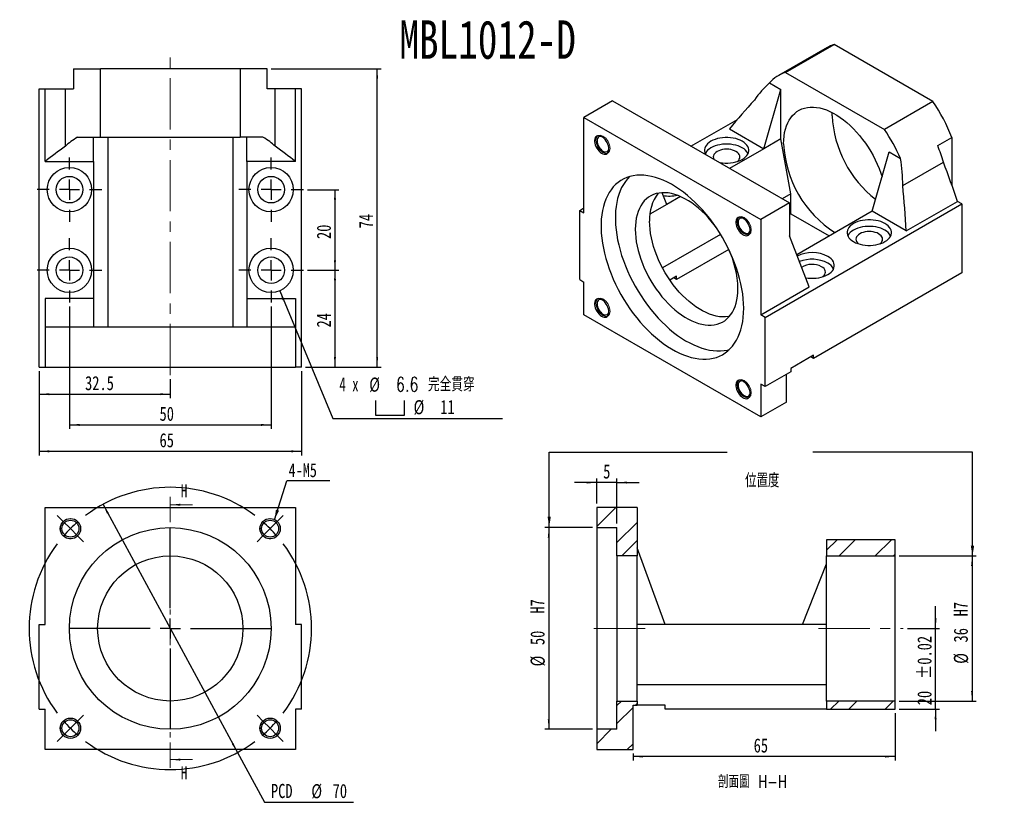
# Model space of a CAD drawing. Header units: millimetres. Extents: x 30 to 274, y 4 to 200.
import ezdxf

# ---------------------------------------------------------------- set-up
doc = ezdxf.new("R2010")
doc.units = ezdxf.units.MM
doc.linetypes.add('CENTER', pattern=[10.16, 6.35, -1.27, 1.27, -1.27])
doc.linetypes.add('CENTERX2', pattern=[20.32, 12.7, -2.54, 2.54, -2.54])
doc.layers.add('FORMAT', color=7, linetype='Continuous')
doc.styles.add('SLDTEXTSTYLE0', font='TXT', dxfattribs={"width": 0.75})
doc.styles.add('SLDTEXTSTYLE1', font='TXT', dxfattribs={"width": 0.75, "bigfont": 'bigfont'})
doc.styles.add('SLDTEXTSTYLE3', font='TXT', dxfattribs={"width": 0.666667})
doc.dimstyles.new('SLDDIMSTYLE0', dxfattribs={"dimtxt": 3.5, "dimasz": 2.5, "dimexe": 0, "dimexo": 0.0625, "dimgap": 0.875, "dimtad": 0, "dimtih": 1, "dimtoh": 1, "dimrnd": 1e-09, "dimzin": 12, "dimdsep": 46, "dimtxsty": 'SLDTEXTSTYLE0', "dimsah": 1, "dimcen": 0, "dimadec": 0, "dimazin": 3, "dimtfac": 1, "dimtmove": 0, "dimatfit": 3, "dimfxl": 0, "dimfrac": 2, "dimtolj": 1, "dimtzin": 12, "dimarcsym": 0})
doc.dimstyles.new('SLDDIMSTYLE1', dxfattribs={"dimtxt": 0.18, "dimasz": 2.5, "dimexe": 0, "dimexo": 0.0625, "dimgap": 0, "dimtad": 0, "dimtih": 1, "dimtoh": 1, "dimdec": 0, "dimrnd": 1e-09, "dimzin": 0, "dimdsep": 46, "dimtxsty": 'Standard', "dimsah": 1, "dimcen": 0.09, "dimadec": 0, "dimazin": 0, "dimtfac": 2.5, "dimtdec": 0, "dimtofl": 0, "dimtmove": 0, "dimatfit": 3, "dimfxl": 0, "dimfrac": 2, "dimtolj": 1, "dimtzin": 0, "dimarcsym": 0})
doc.dimstyles.new('SLDDIMSTYLE2', dxfattribs={"dimtxt": 3.5, "dimasz": 2.5, "dimexe": 0, "dimexo": 0.0625, "dimgap": 0.875, "dimtad": 1, "dimrnd": 1e-09, "dimzin": 12, "dimdsep": 46, "dimtxsty": 'SLDTEXTSTYLE0', "dimsah": 1, "dimcen": 0.09, "dimadec": 0, "dimazin": 3, "dimtol": 1, "dimtp": 0.02, "dimtm": 0.02, "dimtfac": 1, "dimtmove": 0, "dimatfit": 0, "dimfxl": 0, "dimfrac": 2, "dimtolj": 1, "dimarcsym": 0})
doc.dimstyles.new('SLDDIMSTYLE3', dxfattribs={"dimtxt": 3.5, "dimasz": 2.5, "dimexe": 0, "dimexo": 0.0625, "dimgap": 0.875, "dimtad": 1, "dimrnd": 1e-09, "dimzin": 12, "dimdsep": 46, "dimtxsty": 'SLDTEXTSTYLE0', "dimsah": 1, "dimcen": 0.09, "dimadec": 0, "dimazin": 3, "dimtfac": 1, "dimtofl": 0, "dimtmove": 0, "dimatfit": 3, "dimfxl": 0, "dimfrac": 2, "dimtolj": 1, "dimtzin": 12, "dimarcsym": 0})
doc.dimstyles.new('SLDDIMSTYLE4', dxfattribs={"dimtxt": 3.5, "dimasz": 2.5, "dimexe": 0, "dimexo": 0.0625, "dimgap": 0.875, "dimtad": 1, "dimrnd": 1e-09, "dimzin": 12, "dimdsep": 46, "dimtxsty": 'SLDTEXTSTYLE0', "dimsah": 1, "dimcen": 0.09, "dimadec": 0, "dimazin": 3, "dimtfac": 1, "dimtmove": 0, "dimatfit": 0, "dimfxl": 0, "dimfrac": 2, "dimtolj": 1, "dimtzin": 12, "dimarcsym": 0})
doc.dimstyles.new('SLDDIMSTYLE6', dxfattribs={"dimtxt": 3.5, "dimasz": 2.5, "dimexe": 0, "dimexo": 0.0625, "dimgap": 0.875, "dimtad": 1, "dimdec": 1, "dimrnd": 1e-09, "dimzin": 12, "dimdsep": 46, "dimtxsty": 'SLDTEXTSTYLE0', "dimsah": 1, "dimcen": 0.09, "dimadec": 0, "dimazin": 3, "dimtfac": 1, "dimtdec": 1, "dimtofl": 0, "dimtmove": 0, "dimatfit": 3, "dimfxl": 0, "dimfrac": 2, "dimtolj": 1, "dimtzin": 12, "dimarcsym": 0})
doc.dimstyles.new('SLDDIMSTYLE7', dxfattribs={"dimtxt": 3.5, "dimasz": 2.5, "dimexe": 0, "dimexo": 0.0625, "dimgap": 0.875, "dimtad": 0, "dimtih": 1, "dimtoh": 1, "dimdec": 1, "dimrnd": 1e-09, "dimzin": 12, "dimdsep": 46, "dimtxsty": 'SLDTEXTSTYLE0', "dimsah": 1, "dimcen": 0, "dimadec": 0, "dimazin": 3, "dimtfac": 1, "dimtofl": 0, "dimtmove": 0, "dimatfit": 3, "dimfxl": 0, "dimfrac": 2, "dimtolj": 1, "dimtzin": 12, "dimarcsym": 0})

# ---------------------------------------------------------------- blocks, each defined once
blk = doc.blocks.new('_D')
at = {"layer": 'FORMAT', "color": 7}
for p, q in [((51.02, 80.1), (84.36, 18.55)), ((84.36, 18.55), (91.05, 6.21)), ((91.05, 6.21), (113.11, 6.21))]:
    blk.add_line(p, q, dxfattribs=at)
for points in [[(51.02, 80.1), (51.99, 77.79), (52.43, 78.02)], [(84.36, 18.55), (83.39, 20.87), (82.95, 20.63)]]:
    blk.add_solid(points, dxfattribs=at)
at = {"layer": 'FORMAT', "color": 7, "char_height": 3.5, "attachment_point": 1, "style": 'SLDTEXTSTYLE0'}
for s, insert in [('PCD', (92.64, 10.77)), ('%%c', (102.66, 10.72)), ('70', (107.94, 10.77))]:
    blk.add_mtext(s, dxfattribs=dict(at, insert=insert))
blk = doc.blocks.new('SW_NOTE_0')
at = {"layer": 'FORMAT', "color": 0}
blk.add_line((10.7, 0), (0, 0), dxfattribs=at)
at = {"layer": 'FORMAT', "color": 0, "insert": (0.46, 4.33), "char_height": 3.44, "attachment_point": 1, "style": 'SLDTEXTSTYLE0'}
blk.add_mtext('4-M5', dxfattribs=at)
blk = doc.blocks.new('SW_CENTERMARKSYMBOL_0')
at = {"layer": 'FORMAT', "color": 0}
for p, q in [((-51.27, 51.27), (-52.75, 52.75)), ((-49.5, 49.5), (-51.27, 51.27)), ((0, 49.5), (1.77, 51.27)), ((1.77, 51.27), (3.25, 52.75)), ((-49.5, 49.5), (-47.73, 47.73)), ((-24.75, 29.75), (-24.75, 49.75)), ((0, 49.5), (-1.77, 47.73)), ((-47.73, 47.73), (-46.24, 46.24)), ((-1.77, 47.73), (-3.25, 46.24)), ((-24.75, 24.75), (-24.75, 27.25)), ((-29.75, 24.75), (-49.75, 24.75)), ((-24.75, 24.75), (-27.25, 24.75)), ((-24.75, 24.75), (-24.75, 22.25)), ((-24.75, 24.75), (-22.25, 24.75)), ((-19.75, 24.75), (0.25, 24.75)), ((-24.75, 19.75), (-24.75, -0.25)), ((-47.73, 1.77), (-46.24, 3.25)), ((-1.77, 1.77), (-3.25, 3.25)), ((-49.5, 0), (-51.27, -1.77)), ((-49.5, 0), (-47.73, 1.77)), ((0, 0), (-1.77, 1.77)), ((0, 0), (1.77, -1.77)), ((-51.27, -1.77), (-52.75, -3.25)), ((1.77, -1.77), (3.25, -3.25))]:
    blk.add_line(p, q, dxfattribs=at)
for start, end in [(53.1851, 126.8149), (135, 139.0926), (130.9074, 135), (45, 49.0926), (40.9074, 45), (143.1851, 216.8149), (323.1851, 36.8149), (220.9074, 225), (225, 229.0926), (310.9074, 315), (315, 319.0926), (233.1851, 306.8149)]:
    blk.add_arc((-24.75, 24.75), 35, start, end, dxfattribs=at)
blk = doc.blocks.new('_D_1')
at = {"layer": 'FORMAT', "color": 7}
for p, q in [((257.39, 49.33), (257.39, 54.83)), ((250.39, 49.33), (258.39, 49.33)), ((257.39, 29.33), (257.39, 49.33)), ((248.39, 29.33), (258.39, 29.33)), ((257.39, 29.33), (257.39, 23.83))]:
    blk.add_line(p, q, dxfattribs=at)
for points in [[(257.39, 49.33), (257.64, 51.83), (257.14, 51.83)], [(257.39, 29.33), (257.14, 26.83), (257.64, 26.83)]]:
    blk.add_solid(points, dxfattribs=at)
at = {"layer": 'FORMAT', "color": 7, "char_height": 3.5, "attachment_point": 1, "rotation": 90, "style": 'SLDTEXTSTYLE0'}
for s, insert in [('±0.02', (252.88, 36.77)), ('20', (252.88, 30.29))]:
    blk.add_mtext(s, dxfattribs=dict(at, insert=insert))
blk = doc.blocks.new('_D_2')
at = {"layer": 'FORMAT', "color": 7}
for p, q in [((248.39, 67.33), (267.44, 67.33)), ((266.44, 67.33), (266.44, 31.33)), ((248.39, 31.33), (267.44, 31.33))]:
    blk.add_line(p, q, dxfattribs=at)
for points in [[(266.44, 67.33), (266.19, 64.83), (266.69, 64.83)], [(266.44, 31.33), (266.69, 33.83), (266.19, 33.83)]]:
    blk.add_solid(points, dxfattribs=at)
at = {"layer": 'FORMAT', "color": 7, "char_height": 3.5, "attachment_point": 1, "rotation": 90, "style": 'SLDTEXTSTYLE0'}
for s, insert in [('H7', (261.88, 52.33)), ('36', (261.88, 45.85)), ('%%c', (261.93, 40.57))]:
    blk.add_mtext(s, dxfattribs=dict(at, insert=insert))
blk = doc.blocks.new('_D_3')
at = {"layer": 'FORMAT', "color": 7}
for p, q in [((172.39, 74.33), (160.51, 74.33)), ((161.51, 74.33), (161.51, 24.33)), ((172.39, 24.33), (160.51, 24.33))]:
    blk.add_line(p, q, dxfattribs=at)
for points in [[(161.51, 74.33), (161.26, 71.83), (161.76, 71.83)], [(161.51, 24.33), (161.76, 26.83), (161.26, 26.83)]]:
    blk.add_solid(points, dxfattribs=at)
at = {"layer": 'FORMAT', "color": 7, "char_height": 3.5, "attachment_point": 1, "rotation": 90, "style": 'SLDTEXTSTYLE0'}
for s, insert in [('H7', (156.95, 53)), ('50', (156.95, 45.2)), ('%%c', (157, 39.92))]:
    blk.add_mtext(s, dxfattribs=dict(at, insert=insert))
blk = doc.blocks.new('_D_4')
at = {"layer": 'FORMAT', "color": 7}
for p, q in [((173.39, 85.51), (167.89, 85.51)), ((173.39, 80.33), (173.39, 86.51)), ((178.39, 85.51), (173.39, 85.51)), ((178.39, 75.33), (178.39, 86.51)), ((178.39, 85.51), (183.89, 85.51))]:
    blk.add_line(p, q, dxfattribs=at)
for points in [[(173.39, 85.51), (170.89, 85.76), (170.89, 85.26)], [(178.39, 85.51), (180.89, 85.26), (180.89, 85.76)]]:
    blk.add_solid(points, dxfattribs=at)
at = {"layer": 'FORMAT', "color": 7, "insert": (175, 90.02), "char_height": 3.5, "attachment_point": 1, "style": 'SLDTEXTSTYLE0'}
blk.add_mtext('5', dxfattribs=at)
blk = doc.blocks.new('_D_5')
at = {"layer": 'FORMAT', "color": 7}
for p, q in [((247.39, 28.33), (247.39, 16.56)), ((182.39, 18.33), (182.39, 16.56)), ((247.39, 17.56), (182.39, 17.56))]:
    blk.add_line(p, q, dxfattribs=at)
for points in [[(182.39, 17.56), (184.89, 17.31), (184.89, 17.81)], [(247.39, 17.56), (244.89, 17.81), (244.89, 17.31)]]:
    blk.add_solid(points, dxfattribs=at)
at = {"layer": 'FORMAT', "color": 7, "insert": (212.3, 22.07), "char_height": 3.5, "attachment_point": 1, "style": 'SLDTEXTSTYLE0'}
blk.add_mtext('65', dxfattribs=at)
blk = doc.blocks.new('_D_6')
at = {"layer": 'FORMAT', "color": 7}
for p, q in [((101.69, 158.15), (109.51, 158.15)), ((108.51, 158.15), (108.51, 138.15)), ((101.69, 138.15), (109.51, 138.15))]:
    blk.add_line(p, q, dxfattribs=at)
for points in [[(108.51, 158.15), (108.26, 155.65), (108.76, 155.65)], [(108.51, 138.15), (108.76, 140.65), (108.26, 140.65)]]:
    blk.add_solid(points, dxfattribs=at)
at = {"layer": 'FORMAT', "color": 7, "insert": (104, 145.91), "char_height": 3.5, "attachment_point": 1, "rotation": 90, "style": 'SLDTEXTSTYLE0'}
blk.add_mtext('20', dxfattribs=at)
blk = doc.blocks.new('_D_7')
at = {"layer": 'FORMAT', "color": 7}
for p, q in [((35.19, 113.15), (35.19, 106.42)), ((67.69, 111.15), (67.69, 106.42)), ((35.19, 107.42), (67.69, 107.42))]:
    blk.add_line(p, q, dxfattribs=at)
for points in [[(35.19, 107.42), (37.69, 107.17), (37.69, 107.67)], [(67.69, 107.42), (65.19, 107.67), (65.19, 107.17)]]:
    blk.add_solid(points, dxfattribs=at)
at = {"layer": 'FORMAT', "color": 7, "insert": (46.57, 111.93), "char_height": 3.5, "attachment_point": 1, "style": 'SLDTEXTSTYLE0'}
blk.add_mtext('32.5', dxfattribs=at)
blk = doc.blocks.new('_D_8')
at = {"layer": 'FORMAT', "color": 7}
for p, q in [((42.69, 129.15), (42.69, 98.81)), ((92.69, 129.15), (92.69, 98.81)), ((42.69, 99.81), (92.69, 99.81))]:
    blk.add_line(p, q, dxfattribs=at)
for points in [[(42.69, 99.81), (45.19, 99.56), (45.19, 100.06)], [(92.69, 99.81), (90.19, 100.06), (90.19, 99.56)]]:
    blk.add_solid(points, dxfattribs=at)
at = {"layer": 'FORMAT', "color": 7, "insert": (65.03, 104.33), "char_height": 3.5, "attachment_point": 1, "style": 'SLDTEXTSTYLE0'}
blk.add_mtext('50', dxfattribs=at)
blk = doc.blocks.new('_D_9')
at = {"layer": 'FORMAT', "color": 7}
for p, q in [((35.19, 113.15), (35.19, 92.26)), ((100.19, 113.15), (100.19, 92.26)), ((35.19, 93.26), (100.19, 93.26))]:
    blk.add_line(p, q, dxfattribs=at)
for points in [[(35.19, 93.26), (37.69, 93.01), (37.69, 93.51)], [(100.19, 93.26), (97.69, 93.51), (97.69, 93.01)]]:
    blk.add_solid(points, dxfattribs=at)
at = {"layer": 'FORMAT', "color": 7, "insert": (65.03, 97.77), "char_height": 3.5, "attachment_point": 1, "style": 'SLDTEXTSTYLE0'}
blk.add_mtext('65', dxfattribs=at)
blk = doc.blocks.new('SW_SYMBOL_HOLE_SPOT')
at = {"layer": 'FORMAT', "color": 0}
for p, q in [((0, 875), (0, 75)), ((1600, 75), (1600, 875)), ((0, 75), (1600, 75))]:
    blk.add_line(p, q, dxfattribs=at)
blk = doc.blocks.new('_D_10')
at = {"layer": 'FORMAT'}
for p, q in [((94.81, 133.08), (108.02, 101.43)), ((108.02, 101.43), (150.01, 101.43))]:
    blk.add_line(p, q, dxfattribs=at)
blk.add_solid([(94.81, 133.08), (95.54, 130.67), (96, 130.87)], dxfattribs=at)
at = {"layer": 'FORMAT', "xscale": 0.004470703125, "yscale": 0.004470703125, "zscale": 0.004470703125}
blk.add_blockref('SW_SYMBOL_HOLE_SPOT', (118.57, 101.92), dxfattribs=at)
at = {"layer": 'FORMAT', "char_height": 3.5, "attachment_point": 1}
for s, insert, style in [('4 x', (109.61, 111.61), 'SLDTEXTSTYLE3'), ('%%c', (117.02, 111.56), 'SLDTEXTSTYLE0'), ('6.6 \\M+18AAE\\M+19153\\M+18AD1\\M+190FA', (123.61, 111.61), 'SLDTEXTSTYLE1'), ('%%c', (128.01, 105.95), 'SLDTEXTSTYLE0'), ('11', (134.61, 106), 'SLDTEXTSTYLE0')]:
    blk.add_mtext(s, dxfattribs=dict(at, insert=insert, style=style))
blk = doc.blocks.new('_D_11')
at = {"layer": 'FORMAT', "color": 7}
for p, q in [((101.69, 138.15), (109.51, 138.15)), ((108.51, 138.15), (108.51, 114.15)), ((101.19, 114.15), (109.51, 114.15))]:
    blk.add_line(p, q, dxfattribs=at)
for points in [[(108.51, 138.15), (108.26, 135.65), (108.76, 135.65)], [(108.51, 114.15), (108.76, 116.65), (108.26, 116.65)]]:
    blk.add_solid(points, dxfattribs=at)
at = {"layer": 'FORMAT', "color": 7, "insert": (104, 123.97), "char_height": 3.5, "attachment_point": 1, "rotation": 90, "style": 'SLDTEXTSTYLE0'}
blk.add_mtext('24', dxfattribs=at)
blk = doc.blocks.new('_D_12')
at = {"layer": 'FORMAT', "color": 7}
for p, q in [((92.69, 188.15), (119.97, 188.15)), ((118.97, 114.15), (118.97, 188.15)), ((101.19, 114.15), (119.97, 114.15))]:
    blk.add_line(p, q, dxfattribs=at)
for points in [[(118.97, 188.15), (118.72, 185.65), (119.22, 185.65)], [(118.97, 114.15), (119.22, 116.65), (118.72, 116.65)]]:
    blk.add_solid(points, dxfattribs=at)
at = {"layer": 'FORMAT', "color": 7, "insert": (114.46, 148.57), "char_height": 3.5, "attachment_point": 1, "rotation": 90, "style": 'SLDTEXTSTYLE0'}
blk.add_mtext('74', dxfattribs=at)
blk = doc.blocks.new('SW_CENTERMARKSYMBOL_1')
at = {"layer": 'FORMAT', "color": 0}
for p, q in [((0, 5), (0, 8)), ((0, 0), (0, 2.5)), ((-5, 0), (-8, 0)), ((0, 0), (-2.5, 0)), ((0, 0), (0, -2.5)), ((0, 0), (2.5, 0)), ((5, 0), (8, 0)), ((0, -5), (0, -8))]:
    blk.add_line(p, q, dxfattribs=at)
blk = doc.blocks.new('SW_CENTERMARKSYMBOL_2')
at = {"layer": 'FORMAT', "color": 0}
for p, q in [((0, 5), (0, 8)), ((0, 0), (0, 2.5)), ((-5, 0), (-8, 0)), ((0, 0), (-2.5, 0)), ((0, 0), (0, -2.5)), ((0, 0), (2.5, 0)), ((5, 0), (8, 0)), ((0, -5), (0, -8))]:
    blk.add_line(p, q, dxfattribs=at)
blk = doc.blocks.new('SW_CENTERMARKSYMBOL_3')
at = {"layer": 'FORMAT', "color": 0}
for p, q in [((0, 5), (0, 8)), ((0, 0), (0, 2.5)), ((-5, 0), (-8, 0)), ((0, 0), (-2.5, 0)), ((0, 0), (0, -2.5)), ((0, 0), (2.5, 0)), ((5, 0), (8, 0)), ((0, -5), (0, -8))]:
    blk.add_line(p, q, dxfattribs=at)
blk = doc.blocks.new('SW_CENTERMARKSYMBOL_4')
at = {"layer": 'FORMAT', "color": 0}
for p, q in [((0, 5), (0, 8)), ((0, 0), (0, 2.5)), ((-5, 0), (-8, 0)), ((0, 0), (-2.5, 0)), ((0, 0), (0, -2.5)), ((0, 0), (2.5, 0)), ((5, 0), (8, 0)), ((0, -5), (0, -8))]:
    blk.add_line(p, q, dxfattribs=at)

msp = doc.modelspace()

# ---------------------------------------------------------------- hatches: boundary and pattern name
at = {"linetype": 'Continuous', "lineweight": 18}
h = msp.add_hatch(dxfattribs=at)
h.set_pattern_fill('ANSI32', angle=3e-322, style=0)
h.paths.add_polyline_path([(183.39, 67.329), (183.39, 79.329), (173.39, 79.329), (173.39, 74.329), (178.39, 74.329), (178.39, 67.329)], flags=0)
h = msp.add_hatch(dxfattribs=at)
h.set_pattern_fill('ANSI32', angle=3e-322, style=0)
h.paths.add_polyline_path([(247.39, 67.329), (247.39, 71.329), (230.39, 71.329), (230.39, 67.329)], flags=0)
h = msp.add_hatch(dxfattribs=at)
h.set_pattern_fill('ANSI32', angle=3e-322, style=0)
h.paths.add_polyline_path([(178.39, 31.329), (178.39, 24.329), (173.39, 24.329), (173.39, 19.329), (182.39, 19.329), (182.39, 30.329), (183.39, 30.329), (183.39, 31.329)], flags=0)
h = msp.add_hatch(dxfattribs=at)
h.set_pattern_fill('ANSI32', angle=3e-322, style=0)
h.paths.add_polyline_path([(230.39, 31.329), (230.39, 29.329), (247.39, 29.329), (247.39, 31.329)], flags=0)

# ---------------------------------------------------------------- linework, layer by layer
at = {"color": 7, "linetype": 'Continuous', "lineweight": 25}
for p, q in [((230.477, 193.384), (218.457, 186.444)), ((220.208, 187.229), (232.229, 194.169)), ((256.724, 180.028), (232.229, 194.169)), ((43.69, 188.154), (43.69, 183.154)), ((43.69, 188.154), (50.369, 188.154)), ((50.369, 171.154), (50.369, 188.154)), ((85.01, 188.154), (50.369, 188.154)), ((91.69, 188.154), (85.01, 188.154)), ((85.01, 188.154), (85.01, 171.154)), ((91.69, 183.154), (91.69, 188.154)), ((220.208, 187.229), (244.703, 173.089)), ((35.19, 114.154), (35.19, 183.154)), ((35.19, 183.154), (36.69, 183.154)), ((36.69, 165.154), (36.69, 183.154)), ((36.69, 183.154), (41.69, 183.154)), ((41.69, 168.911), (41.69, 183.154)), ((41.69, 183.154), (43.69, 183.154)), ((93.69, 183.154), (91.69, 183.154)), ((93.69, 168.911), (93.69, 183.154)), ((98.69, 183.154), (93.69, 183.154)), ((98.69, 165.154), (98.69, 183.154)), ((100.19, 183.154), (98.69, 183.154)), ((100.19, 114.154), (100.19, 183.154)), ((216.207, 184.639), (219.02, 183.016)), ((214.778, 168.318), (219.02, 183.016)), ((219.02, 170.767), (219.02, 183.016)), ((177.301, 180.16), (170.23, 176.078)), ((177.301, 180.16), (221.142, 154.851)), ((256.724, 180.028), (244.703, 173.089)), ((170.23, 152.398), (170.23, 176.078)), ((170.23, 176.078), (214.071, 150.769)), ((231.748, 176.482), (231.767, 177.269)), ((196.75, 168.932), (208.287, 175.593)), ((44.712, 171.154), (50.369, 171.154)), ((48.69, 165.154), (48.69, 171.154)), ((50.369, 171.154), (85.01, 171.154)), ((52.19, 171.154), (52.19, 124.154)), ((83.19, 171.154), (83.19, 124.154)), ((90.668, 171.154), (85.01, 171.154)), ((86.69, 165.154), (86.69, 171.154)), ((206.293, 173.217), (214.778, 168.318)), ((257.911, 169.073), (261.447, 171.114)), ((261.447, 171.114), (261.447, 159.235)), ((219.02, 170.767), (214.778, 168.318)), ((221.495, 157.091), (219.02, 170.767)), ((214.778, 168.318), (206.296, 163.422)), ((241.648, 152.806), (245.891, 167.504)), ((245.891, 167.504), (248.704, 165.88)), ((36.69, 165.154), (48.69, 165.154)), ((48.69, 165.154), (48.69, 131.154)), ((98.69, 165.154), (86.69, 165.154)), ((86.69, 165.154), (86.69, 131.154)), ((249.254, 159.152), (259.326, 164.966)), ((190.736, 154.439), (189.582, 157.389)), ((194.185, 156.43), (190.736, 154.439)), ((221.495, 157.091), (219.379, 155.869)), ((221.495, 152.191), (221.495, 157.091)), ((190.736, 154.439), (186.583, 152.041)), ((221.142, 154.851), (214.071, 150.769)), ((215.131, 126.477), (263.922, 154.643)), ((221.142, 154.851), (221.142, 146.686)), ((250.133, 147.908), (262.861, 155.256)), ((263.922, 154.643), (262.861, 155.256)), ((263.922, 154.643), (263.922, 137.496)), ((169.169, 153.011), (170.23, 153.623)), ((169.169, 135.863), (169.169, 153.011)), ((169.169, 153.011), (170.23, 152.398)), ((221.495, 152.191), (221.142, 151.987)), ((221.495, 152.191), (231.039, 146.682)), ((241.648, 152.806), (222.966, 142.022)), ((250.133, 147.908), (241.648, 152.806)), ((214.071, 150.769), (214.071, 127.09)), ((204.111, 147.055), (189.707, 138.74)), ((226.092, 134.029), (221.142, 146.686)), ((206.137, 143.325), (193.211, 135.863)), ((193.211, 136.68), (191.545, 135.718)), ((193.211, 135.863), (193.211, 136.68)), ((263.922, 137.496), (227.152, 116.269)), ((169.169, 135.863), (170.23, 135.251)), ((170.23, 127.085), (170.23, 135.251)), ((193.211, 135.863), (192.504, 136.271)), ((214.071, 127.09), (226.092, 134.029)), ((48.69, 131.154), (36.69, 131.154)), ((36.69, 131.154), (36.69, 124.154)), ((48.69, 131.154), (48.69, 124.154)), ((86.69, 131.154), (98.69, 131.154)), ((86.69, 131.154), (86.69, 124.154)), ((98.69, 131.154), (98.69, 124.154)), ((214.071, 101.777), (170.23, 127.085)), ((215.131, 126.477), (214.071, 127.09)), ((215.131, 109.33), (215.131, 126.477)), ((36.69, 124.154), (98.69, 124.154)), ((36.69, 124.154), (36.69, 114.154)), ((98.69, 124.154), (98.69, 114.154)), ((227.152, 117.086), (221.495, 113.82)), ((227.152, 116.269), (226.445, 116.678)), ((227.152, 116.269), (227.152, 117.086)), ((35.19, 114.154), (36.69, 114.154)), ((36.69, 114.154), (98.69, 114.154)), ((100.19, 114.154), (98.69, 114.154)), ((221.495, 113.004), (215.131, 109.33)), ((220.435, 105.451), (220.435, 112.391)), ((221.495, 113.82), (221.495, 113.004)), ((215.131, 109.33), (214.071, 109.942)), ((214.071, 109.942), (214.071, 101.777)), ((220.435, 105.451), (214.071, 101.777)), ((36.69, 50.329), (36.69, 79.329)), ((36.69, 79.329), (98.69, 79.329)), ((98.69, 79.329), (98.69, 50.329)), ((173.39, 79.329), (173.39, 74.329)), ((183.39, 79.329), (173.39, 79.329)), ((183.39, 79.329), (183.39, 67.329)), ((173.39, 74.329), (178.39, 74.329)), ((173.39, 74.329), (173.39, 24.329)), ((178.39, 67.329), (178.39, 74.329)), ((230.39, 71.329), (230.39, 67.329)), ((247.39, 71.329), (230.39, 71.329)), ((247.39, 67.329), (247.39, 71.329)), ((190.39, 50.329), (183.39, 69.329)), ((183.39, 67.329), (178.39, 67.329)), ((178.39, 67.329), (178.39, 31.329)), ((183.39, 31.329), (183.39, 67.329)), ((230.39, 31.329), (230.39, 67.329)), ((230.39, 67.329), (247.39, 67.329)), ((247.39, 31.329), (247.39, 67.329)), ((224.39, 50.329), (230.39, 65.329)), ((35.19, 29.329), (35.19, 50.329)), ((35.19, 50.329), (36.69, 50.329)), ((100.19, 50.329), (98.69, 50.329)), ((100.19, 29.329), (100.19, 50.329)), ((190.39, 50.329), (183.39, 50.329)), ((224.39, 50.329), (190.39, 50.329)), ((230.39, 50.329), (224.39, 50.329)), ((230.39, 35.329), (183.39, 35.329)), ((35.19, 29.329), (36.69, 29.329)), ((36.69, 19.329), (36.69, 29.329)), ((98.69, 29.329), (98.69, 19.329)), ((100.19, 29.329), (98.69, 29.329)), ((178.39, 31.329), (183.39, 31.329)), ((178.39, 24.329), (178.39, 31.329)), ((182.39, 19.329), (182.39, 30.329)), ((182.39, 30.329), (183.39, 30.329)), ((183.39, 31.329), (183.39, 30.329)), ((190.39, 30.329), (183.39, 30.329)), ((190.39, 29.329), (190.39, 30.329)), ((230.39, 29.329), (190.39, 29.329)), ((247.39, 31.329), (230.39, 31.329)), ((230.39, 31.329), (230.39, 29.329)), ((230.39, 29.329), (247.39, 29.329)), ((247.39, 29.329), (247.39, 31.329)), ((173.39, 24.329), (173.39, 19.329)), ((178.39, 24.329), (173.39, 24.329)), ((98.69, 19.329), (36.69, 19.329)), ((173.39, 19.329), (182.39, 19.329))]:
    msp.add_line(p, q, dxfattribs=at)
at = {"color": 7, "linetype": 'CENTER', "lineweight": 18}
msp.add_line((67.69, 82.008), (67.69, 14.793), dxfattribs=at)
at = {"color": 7, "linetype": 'Continuous', "lineweight": 18}
for p, q in [((73.19, 80.008), (67.69, 80.008)), ((73.19, 16.793), (67.69, 16.793))]:
    msp.add_line(p, q, dxfattribs=at)
at = {"color": 7, "linetype": 'Continuous', "lineweight": 25, "flags": 128}
for points in [[(219.728, 169.543), (219.756, 170.508), (219.841, 171.436), (219.983, 172.323), (220.18, 173.165), (220.432, 173.957), (220.738, 174.697), (221.096, 175.382), (221.504, 176.007), (221.962, 176.571), (222.467, 177.07), (223.016, 177.503), (223.607, 177.868), (224.238, 178.163), (224.906, 178.386), (225.607, 178.537), (226.339, 178.615), (227.098, 178.62), (227.881, 178.551), (228.685, 178.41), (229.505, 178.196), (230.339, 177.91), (231.182, 177.554), (232.03, 177.13), (232.881, 176.639), (233.73, 176.083), (234.573, 175.466), (235.406, 174.789), (236.227, 174.056), (237.03, 173.27), (237.813, 172.434), (238.572, 171.553), (239.304, 170.63), (240.005, 169.669), (240.673, 168.675), (241.304, 167.652), (241.895, 166.605), (242.444, 165.537), (242.949, 164.455), (243.407, 163.363), (243.815, 162.266), (244.116, 161.356)], [(176.436, 168.208), (176.407, 168.592), (176.322, 168.998), (176.183, 169.411), (175.995, 169.819), (175.764, 170.208), (175.497, 170.565), (175.202, 170.881), (174.89, 171.143), (174.57, 171.344), (174.253, 171.478), (173.949, 171.539), (173.667, 171.527), (173.417, 171.441), (173.206, 171.284), (173.042, 171.061), (172.929, 170.78), (172.872, 170.45), (172.872, 170.08), (172.929, 169.683), (173.042, 169.272), (173.206, 168.86), (173.417, 168.46), (173.667, 168.085), (173.949, 167.747), (174.253, 167.458), (174.57, 167.225), (174.89, 167.057), (175.202, 166.959), (175.497, 166.934), (175.764, 166.984), (175.995, 167.106), (176.183, 167.296), (176.322, 167.549), (176.407, 167.856), (176.436, 168.208)], [(174.808, 171.201), (174.661, 171.261), (174.383, 171.324), (174.126, 171.314), (173.901, 171.23), (173.716, 171.077), (173.579, 170.86), (173.495, 170.587), (173.466, 170.269), (173.495, 169.918), (173.579, 169.548), (173.716, 169.172), (173.901, 168.805), (174.126, 168.462), (174.383, 168.156), (174.661, 167.897), (174.951, 167.697), (175.241, 167.563), (175.519, 167.499), (175.776, 167.51), (176.001, 167.593), (176.186, 167.746), (176.323, 167.964), (176.407, 168.236), (176.429, 168.393)], [(209.475, 170.155), (208.977, 170.409), (208.431, 170.627), (207.843, 170.805), (207.222, 170.941), (206.577, 171.033), (205.918, 171.079), (205.253, 171.079), (204.594, 171.033), (203.949, 170.941), (203.328, 170.805), (202.74, 170.627), (202.194, 170.409), (201.696, 170.155), (201.256, 169.868), (200.879, 169.553), (200.57, 169.213), (200.335, 168.855), (200.176, 168.482), (200.096, 168.102), (200.096, 167.718), (200.176, 167.338), (200.335, 166.965), (200.426, 166.81)], [(209.475, 168.522), (208.977, 168.776), (208.431, 168.994), (207.843, 169.172), (207.222, 169.308), (206.577, 169.4), (205.918, 169.446), (205.253, 169.446), (204.594, 169.4), (203.949, 169.308), (203.328, 169.172), (202.74, 168.994), (202.194, 168.776), (201.696, 168.522), (201.256, 168.235), (200.879, 167.919), (200.57, 167.58), (200.335, 167.221), (200.27, 167.093)], [(203.681, 164.931), (203.949, 164.879), (204.594, 164.787), (205.253, 164.741), (205.918, 164.741), (206.577, 164.787), (207.222, 164.879), (207.843, 165.015), (208.431, 165.193), (208.977, 165.411), (209.475, 165.665), (209.915, 165.952), (210.292, 166.267), (210.601, 166.607), (210.836, 166.965), (210.995, 167.338), (211.075, 167.718), (211.075, 168.102), (210.995, 168.482), (210.836, 168.855), (210.601, 169.213), (210.292, 169.553), (209.915, 169.868), (209.475, 170.155)], [(207.919, 167.624), (207.525, 167.818), (207.084, 167.974), (206.605, 168.089), (206.102, 168.158), (205.585, 168.182), (205.069, 168.158), (204.566, 168.089), (204.087, 167.974), (203.646, 167.818), (203.252, 167.624), (202.916, 167.397), (202.645, 167.142), (202.447, 166.866), (202.326, 166.575), (202.285, 166.277), (202.326, 165.979), (202.447, 165.688), (202.488, 165.62)], [(208.205, 165.118), (208.255, 165.157), (208.526, 165.412), (208.724, 165.688), (208.845, 165.979), (208.885, 166.277), (208.845, 166.575), (208.724, 166.866), (208.526, 167.142), (208.255, 167.397), (207.919, 167.624)], [(209.828, 128.722), (209.8, 129.893), (209.715, 131.094), (209.574, 132.319), (209.377, 133.565), (209.125, 134.829), (208.818, 136.106), (208.458, 137.392), (208.046, 138.682), (207.583, 139.974), (207.071, 141.262), (206.511, 142.543), (205.904, 143.812), (205.254, 145.065), (204.562, 146.299), (203.83, 147.509), (203.06, 148.692), (202.256, 149.843), (201.419, 150.959), (200.553, 152.037), (199.659, 153.073), (198.742, 154.064), (197.803, 155.006), (196.846, 155.896), (195.875, 156.733), (194.891, 157.512), (193.899, 158.232), (192.901, 158.889), (191.9, 159.483), (190.901, 160.011), (189.905, 160.472), (188.917, 160.863), (187.939, 161.184), (186.974, 161.434), (186.026, 161.612), (185.098, 161.717), (184.192, 161.749), (183.312, 161.709), (182.46, 161.595), (181.639, 161.408), (180.851, 161.15), (180.1, 160.82), (179.388, 160.42), (178.716, 159.951), (178.088, 159.415), (177.504, 158.813), (176.968, 158.148), (176.48, 157.421), (176.042, 156.635), (175.656, 155.792), (175.323, 154.895), (175.043, 153.947), (174.819, 152.951), (174.649, 151.91), (174.536, 150.827), (174.48, 149.706), (174.48, 148.551), (174.536, 147.365), (174.649, 146.151), (174.819, 144.915), (175.043, 143.659), (175.323, 142.389), (175.656, 141.107), (176.042, 139.818), (176.48, 138.527), (176.968, 137.236), (177.504, 135.951), (178.088, 134.676), (178.716, 133.414), (179.388, 132.17), (180.1, 130.948), (180.851, 129.751), (181.639, 128.583), (182.46, 127.449), (183.312, 126.351), (184.192, 125.294), (185.098, 124.28), (186.026, 123.314), (186.974, 122.397), (187.939, 121.533), (188.917, 120.725), (189.905, 119.975), (190.901, 119.286), (191.9, 118.66), (192.901, 118.099), (193.899, 117.605), (194.891, 117.178), (195.875, 116.822), (196.846, 116.536), (197.803, 116.322), (198.742, 116.181), (199.659, 116.112), (200.553, 116.117), (201.419, 116.194), (202.256, 116.344), (203.06, 116.567), (203.83, 116.861), (204.562, 117.226), (205.254, 117.661), (205.904, 118.163), (206.511, 118.732), (207.071, 119.366), (207.583, 120.063), (208.046, 120.819), (208.458, 121.634), (208.818, 122.505), (209.125, 123.428), (209.377, 124.4), (209.574, 125.419), (209.715, 126.481), (209.8, 127.584), (209.828, 128.722)], [(181.545, 161.382), (181.04, 160.854), (180.503, 160.189), (180.015, 159.462), (179.578, 158.676), (179.191, 157.833), (178.858, 156.936), (178.579, 155.988), (178.354, 154.992), (178.185, 153.951), (178.072, 152.868), (178.015, 151.747), (178.015, 150.592), (178.072, 149.406), (178.185, 148.192), (178.354, 146.956), (178.579, 145.7), (178.858, 144.43), (179.191, 143.148), (179.578, 141.859), (180.015, 140.568), (180.503, 139.277), (181.04, 137.992), (181.623, 136.717), (182.252, 135.455), (182.923, 134.211), (183.636, 132.989), (184.387, 131.792), (185.174, 130.624), (185.995, 129.49), (186.847, 128.392), (187.727, 127.335), (188.633, 126.321), (189.562, 125.355), (190.51, 124.438), (191.474, 123.574), (192.452, 122.766), (193.441, 122.016), (194.436, 121.327), (195.436, 120.701), (196.436, 120.14), (197.434, 119.646), (198.427, 119.22), (199.41, 118.863), (200.382, 118.577), (201.339, 118.363), (202.277, 118.222), (203.195, 118.153), (204.088, 118.158), (204.955, 118.235), (205.791, 118.385), (206.292, 118.514)], [(203.068, 148.679), (202.535, 149.403), (201.803, 150.326), (201.044, 151.208), (200.26, 152.043), (199.457, 152.829), (198.637, 153.562), (197.803, 154.239), (196.96, 154.857), (196.111, 155.412), (195.261, 155.903), (194.412, 156.328), (193.569, 156.684), (192.735, 156.969), (191.915, 157.183), (191.111, 157.325), (190.328, 157.393), (189.569, 157.389), (188.837, 157.311), (188.136, 157.16), (187.468, 156.936), (186.838, 156.642), (186.246, 156.277), (185.697, 155.844), (185.193, 155.344), (184.735, 154.781), (184.326, 154.155), (183.968, 153.471), (183.662, 152.731), (183.41, 151.938), (183.213, 151.096), (183.072, 150.21), (182.986, 149.281), (182.958, 148.316), (182.986, 147.318), (183.072, 146.291), (183.213, 145.241), (183.41, 144.172), (183.662, 143.088), (183.968, 141.995), (184.326, 140.897), (184.735, 139.8), (185.193, 138.708), (185.697, 137.626), (186.246, 136.559), (186.838, 135.511), (187.468, 134.488), (188.136, 133.494), (188.837, 132.533), (189.569, 131.61), (190.328, 130.729), (191.111, 129.894), (191.915, 129.107), (192.735, 128.374), (193.569, 127.698), (194.412, 127.08), (195.261, 126.524), (196.111, 126.033), (196.96, 125.609), (197.803, 125.253), (198.637, 124.968), (199.457, 124.754), (200.26, 124.612), (201.044, 124.543), (201.803, 124.548), (202.535, 124.626), (203.236, 124.777), (203.903, 125.001), (204.534, 125.295), (205.126, 125.66), (205.675, 126.093), (206.179, 126.593), (206.637, 127.156), (207.046, 127.782), (207.404, 128.466), (207.71, 129.206), (207.962, 129.999), (208.159, 130.84), (208.3, 131.727), (208.385, 132.655), (208.414, 133.621), (208.414, 133.621)], [(211.436, 148.002), (211.407, 148.387), (211.322, 148.793), (211.183, 149.206), (210.995, 149.613), (210.764, 150.002), (210.497, 150.36), (210.202, 150.676), (209.89, 150.938), (209.57, 151.139), (209.253, 151.273), (208.949, 151.334), (208.667, 151.322), (208.417, 151.236), (208.206, 151.079), (208.042, 150.856), (207.929, 150.575), (207.872, 150.245), (207.872, 149.875), (207.929, 149.478), (208.042, 149.067), (208.206, 148.655), (208.417, 148.255), (208.667, 147.88), (208.949, 147.542), (209.253, 147.252), (209.57, 147.02), (209.89, 146.852), (210.202, 146.754), (210.497, 146.729), (210.764, 146.779), (210.995, 146.9), (211.183, 147.091), (211.322, 147.344), (211.407, 147.651), (211.436, 148.002)], [(206.278, 126.704), (206.07, 126.667), (205.338, 126.589), (204.579, 126.584), (203.796, 126.653), (202.992, 126.795), (202.172, 127.009), (201.339, 127.294), (200.496, 127.65), (199.647, 128.074), (198.796, 128.565), (197.947, 129.121), (197.104, 129.739), (196.271, 130.415), (195.451, 131.148), (194.647, 131.935), (193.864, 132.77), (193.105, 133.651), (192.373, 134.574), (191.672, 135.535), (191.004, 136.529), (190.373, 137.552), (189.782, 138.6), (189.233, 139.667), (188.728, 140.749), (188.27, 141.841), (187.862, 142.939), (187.504, 144.036), (187.198, 145.129), (186.946, 146.213), (186.749, 147.282), (186.607, 148.332), (186.522, 149.359), (186.494, 150.357)], [(209.808, 150.996), (209.661, 151.056), (209.383, 151.119), (209.126, 151.109), (208.901, 151.025), (208.716, 150.872), (208.579, 150.655), (208.495, 150.382), (208.466, 150.064), (208.495, 149.713), (208.579, 149.342), (208.716, 148.967), (208.901, 148.6), (209.126, 148.257), (209.383, 147.951), (209.661, 147.692), (209.951, 147.492), (210.241, 147.358), (210.519, 147.294), (210.776, 147.305), (211.001, 147.388), (211.186, 147.541), (211.323, 147.758), (211.407, 148.031), (211.429, 148.188)], [(244.83, 149.745), (244.333, 149.999), (243.786, 150.217), (243.198, 150.395), (242.577, 150.531), (241.932, 150.623), (241.273, 150.669), (240.609, 150.669), (239.949, 150.623), (239.305, 150.531), (238.684, 150.395), (238.095, 150.217), (237.549, 149.999), (237.052, 149.745), (236.611, 149.458), (236.234, 149.142), (235.925, 148.803), (235.69, 148.444), (235.531, 148.072), (235.451, 147.691), (235.451, 147.308), (235.531, 146.927), (235.69, 146.555), (235.925, 146.197), (236.234, 145.857), (236.611, 145.542), (237.052, 145.255), (237.549, 145), (238.095, 144.783), (238.684, 144.604), (239.305, 144.468), (239.949, 144.377), (240.609, 144.33), (241.273, 144.33), (241.932, 144.377), (242.577, 144.468), (243.198, 144.604), (243.786, 144.783), (244.333, 145), (244.83, 145.255), (245.27, 145.542), (245.648, 145.857), (245.956, 146.197), (246.192, 146.555), (246.351, 146.927), (246.431, 147.308), (246.431, 147.691), (246.351, 148.072), (246.192, 148.444), (245.956, 148.803), (245.648, 149.142), (245.27, 149.458), (244.83, 149.745)], [(244.83, 148.112), (244.333, 148.366), (243.786, 148.584), (243.198, 148.762), (242.577, 148.898), (241.932, 148.99), (241.273, 149.036), (240.609, 149.036), (239.949, 148.99), (239.305, 148.898), (238.684, 148.762), (238.095, 148.584), (237.549, 148.366), (237.052, 148.112), (236.611, 147.825), (236.234, 147.509), (235.925, 147.17), (235.69, 146.811), (235.626, 146.683)], [(243.274, 147.214), (242.881, 147.408), (242.439, 147.564), (241.961, 147.679), (241.457, 147.748), (240.941, 147.772), (240.425, 147.748), (239.921, 147.679), (239.443, 147.564), (239.001, 147.408), (238.607, 147.214), (238.271, 146.986), (238, 146.732), (237.802, 146.455), (237.681, 146.165), (237.641, 145.867), (237.681, 145.569), (237.802, 145.278), (238, 145.002), (238.271, 144.747), (238.322, 144.708)], [(243.56, 144.708), (243.611, 144.747), (243.881, 145.002), (244.079, 145.278), (244.2, 145.569), (244.241, 145.867), (244.2, 146.165), (244.079, 146.455), (243.881, 146.732), (243.611, 146.986), (243.274, 147.214)], [(225.205, 136.297), (225.807, 136.213), (226.467, 136.166), (227.131, 136.166), (227.79, 136.213), (228.435, 136.304), (229.056, 136.44), (229.644, 136.619), (230.191, 136.836), (230.688, 137.091), (231.128, 137.378), (231.505, 137.693), (231.814, 138.033), (232.05, 138.391), (232.209, 138.763), (232.289, 139.144), (232.289, 139.527), (232.209, 139.908), (232.05, 140.28), (231.814, 140.639), (231.505, 140.978), (231.128, 141.294), (230.688, 141.581)], [(229.418, 136.544), (229.468, 136.583), (229.739, 136.838), (229.937, 137.114), (230.058, 137.405), (230.099, 137.703), (230.058, 138.001), (229.937, 138.291), (229.739, 138.567), (229.468, 138.822), (229.132, 139.05)], [(176.436, 127.791), (176.407, 128.176), (176.322, 128.581), (176.183, 128.994), (175.995, 129.402), (175.764, 129.791), (175.497, 130.149), (175.202, 130.464), (174.89, 130.726), (174.57, 130.927), (174.253, 131.061), (173.949, 131.122), (173.667, 131.11), (173.417, 131.024), (173.206, 130.867), (173.042, 130.645), (172.929, 130.364), (172.872, 130.033), (172.872, 129.663), (172.929, 129.267), (173.042, 128.856), (173.206, 128.444), (173.417, 128.044), (173.667, 127.669), (173.949, 127.331), (174.253, 127.041), (174.57, 126.808), (174.89, 126.64), (175.202, 126.542), (175.497, 126.518), (175.764, 126.567), (175.995, 126.689), (176.183, 126.879), (176.322, 127.132), (176.407, 127.439), (176.436, 127.791)], [(174.808, 130.784), (174.661, 130.844), (174.383, 130.907), (174.126, 130.897), (173.901, 130.814), (173.716, 130.66), (173.579, 130.443), (173.495, 130.17), (173.466, 129.852), (173.495, 129.501), (173.579, 129.131), (173.716, 128.755), (173.901, 128.389), (174.126, 128.046), (174.383, 127.739), (174.661, 127.48), (174.951, 127.28), (175.241, 127.146), (175.519, 127.083), (175.776, 127.093), (176.001, 127.176), (176.186, 127.33), (176.323, 127.547), (176.407, 127.82), (176.429, 127.976)], [(211.436, 107.586), (211.407, 107.97), (211.322, 108.376), (211.183, 108.789), (210.995, 109.197), (210.764, 109.586), (210.497, 109.944), (210.202, 110.259), (209.89, 110.521), (209.57, 110.722), (209.253, 110.856), (208.949, 110.917), (208.667, 110.905), (208.417, 110.819), (208.206, 110.662), (208.042, 110.44), (207.929, 110.159), (207.872, 109.828), (207.872, 109.458), (207.929, 109.062), (208.042, 108.651), (208.206, 108.238), (208.417, 107.839), (208.667, 107.464), (208.949, 107.126), (209.253, 106.836), (209.57, 106.603), (209.89, 106.435), (210.202, 106.337), (210.497, 106.312), (210.764, 106.362), (210.995, 106.484), (211.183, 106.674), (211.322, 106.927), (211.407, 107.234), (211.436, 107.586)], [(209.808, 110.579), (209.661, 110.639), (209.383, 110.702), (209.126, 110.692), (208.901, 110.609), (208.716, 110.455), (208.579, 110.238), (208.495, 109.965), (208.466, 109.647), (208.495, 109.296), (208.579, 108.926), (208.716, 108.55), (208.901, 108.184), (209.126, 107.84), (209.383, 107.534), (209.661, 107.275), (209.951, 107.075), (210.241, 106.941), (210.519, 106.878), (210.776, 106.888), (211.001, 106.971), (211.186, 107.125), (211.323, 107.342), (211.407, 107.615), (211.429, 107.771)]]:
    msp.add_lwpolyline(points, dxfattribs=at)
at = {"color": 7, "linetype": 'Continuous', "lineweight": 18, "flags": 128}
for points in [[(173.183, 170.432), (173.318, 171.136), (173.701, 171.577), (174.274, 171.688), (174.951, 171.453), (175.627, 170.907), (176.201, 170.134), (176.584, 169.25), (176.719, 168.391), (176.584, 167.688), (176.201, 167.247), (175.627, 167.135), (174.951, 167.37), (174.274, 167.916), (173.701, 168.69), (173.318, 169.573), (173.183, 170.432)], [(209.951, 151.248), (210.627, 150.702), (211.201, 149.929), (211.584, 149.045), (211.719, 148.186), (211.584, 147.483), (211.201, 147.042), (210.627, 146.93), (209.951, 147.165), (209.274, 147.711), (208.701, 148.485), (208.318, 149.368), (208.183, 150.227), (208.318, 150.931), (208.701, 151.372), (209.274, 151.483), (209.951, 151.248)], [(174.951, 126.954), (174.274, 127.5), (173.701, 128.273), (173.318, 129.157), (173.183, 130.016), (173.318, 130.719), (173.701, 131.16), (174.274, 131.272), (174.951, 131.036), (175.627, 130.49), (176.201, 129.717), (176.584, 128.833), (176.719, 127.975), (176.584, 127.271), (176.201, 126.83), (175.627, 126.719), (174.951, 126.954)], [(211.719, 107.769), (211.584, 107.066), (211.201, 106.625), (210.627, 106.513), (209.951, 106.749), (209.274, 107.295), (208.701, 108.068), (208.318, 108.952), (208.183, 109.81), (208.318, 110.514), (208.701, 110.955), (209.274, 111.066), (209.951, 110.831), (210.627, 110.285), (211.201, 109.512), (211.584, 108.628), (211.719, 107.769)]]:
    msp.add_lwpolyline(points, dxfattribs=at)
at = {"color": 7, "linetype": 'Continuous', "lineweight": 25}
for centre, radius in [((42.69, 158.154), 5.5), ((92.69, 158.154), 5.5), ((42.69, 158.154), 3.3), ((92.69, 158.154), 3.3), ((42.69, 138.154), 5.5), ((92.69, 138.154), 5.5), ((42.69, 138.154), 3.3), ((92.69, 138.154), 3.3), ((42.941, 74.077), 2.525), ((42.941, 74.077), 2.1), ((92.439, 74.077), 2.525), ((92.439, 74.077), 2.1), ((67.69, 49.329), 25), ((67.69, 49.329), 18), ((42.941, 24.58), 2.525), ((92.439, 24.58), 2.525), ((42.941, 24.58), 2.1), ((92.439, 24.58), 2.1)]:
    msp.add_circle(centre, radius, dxfattribs=at)
for centre, radius, start, end in [((235.194, 185.205), 9.442, 108.30434, 119.97121), ((223.192, 178.235), 9.476, 108.35282, 137.47967), ((216.91, 153.224), 47.996, 21.88402, 33.94913), ((259.765, 177.864), 28.051, 182.82338, 232.01058), ((204.671, 146.157), 48.248, 24.12762, 33.9301), ((207.933, 165.557), 3.341, 27.36656, 62.52677), ((247.342, 170.788), 27.642, 182.58319, 237.41113), ((217.453, 152.844), 43.592, 16.14507, 21.85654), ((-111.554, 24.428), 396.613, 19.26034, 20.75323), ((196.869, 150.941), 10.392, 142.45279, 183.22328), ((191.442, 165.857), 9.287, 260.12664, 281.82723), ((243.288, 145.147), 3.341, 27.36656, 62.52677), ((183.826, 132.978), 24.596, 1.49841, 25.34201), ((226.789, 134.051), 8.48, 62.62892, 115.80692), ((226.77, 132.285), 8.606, 62.91901, 111.33785), ((226.815, 134.721), 4.91, 61.84157, 122.22788), ((229.146, 136.983), 3.341, 27.36656, 62.52677)]:
    msp.add_arc(centre, radius, start, end, dxfattribs=at)
at = {"color": 7, "linetype": 'Continuous', "lineweight": 18}
for centre in [(42.941, 74.077), (92.439, 74.077), (42.941, 24.58), (92.439, 24.58)]:
    msp.add_arc(centre, 2.5, 255, 195, dxfattribs=at)
at = {"color": 7, "linetype": 'Continuous', "lineweight": 25}
for centre, major_axis, ratio, start_param, end_param in [((227.93, 159.582), (-0.625, 29.717), 0.7172588, 0.5527165, 0.7807109), ((332.176, -28.346), (-5.583, 265.333), 0.7172588, 0.650488, 0.6930523), ((67.69, 164.754), (28, 0), 0.4, 2.5333471, 2.7613414), ((67.69, 164.754), (28, 0), 0.4, 0.3802512, 0.6082456), ((259.818, 120.052), (250, 0), 0.4, 2.6311185, 2.6736828), ((-124.438, 120.052), (250, 0), 0.4, 0.4679098, 0.5104741), ((227.93, 159.582), (-0.625, 29.717), 0.7172588, 4.682806, 4.9108003), ((60.466, 128.51), (-5.583, 265.333), 0.7172588, 4.7704646, 4.8130289)]:
    msp.add_ellipse(centre, major_axis=major_axis, ratio=ratio, start_param=start_param, end_param=end_param, dxfattribs=at)
at = {"color": 7, "linetype": 'Continuous', "lineweight": 18}
for points in [[(67.69, 80.008), (70.19, 79.758), (70.19, 80.258)], [(67.69, 16.793), (70.19, 16.543), (70.19, 17.043)]]:
    msp.add_solid(points, dxfattribs=at)
at = {"layer": 'FORMAT', "color": 7, "linetype": 'CENTERX2', "lineweight": 18}
for p, q in [((67.69, 112.154), (67.69, 192.1)), ((185.39, 49.329), (172.091, 49.329)), ((228.39, 49.329), (249.39, 49.329))]:
    msp.add_line(p, q, dxfattribs=at)

# ---------------------------------------------------------------- block references
at = {"layer": 'FORMAT', "color": 7}
for name, p in [('SW_CENTERMARKSYMBOL_4', (42.69, 158.154)), ('SW_CENTERMARKSYMBOL_1', (92.69, 158.154)), ('SW_CENTERMARKSYMBOL_3', (42.69, 138.154)), ('SW_CENTERMARKSYMBOL_2', (92.69, 138.154)), ('SW_NOTE_0', (96.555, 85.966)), ('SW_CENTERMARKSYMBOL_0', (92.439, 24.58))]:
    msp.add_blockref(name, p, dxfattribs=at)

# ---------------------------------------------------------------- texts
at = {"color": 7, "linetype": 'Continuous', "char_height": 3.175, "attachment_point": 1, "style": 'SLDTEXTSTYLE0'}
for insert in [(70.3, 85.051), (70.3, 15.114)]:
    msp.add_mtext('H', dxfattribs=dict(at, insert=insert))
at = {"layer": 'FORMAT', "color": 7, "attachment_point": 1}
for s, insert, char_height, style in [('MBL1012-D', (124.485, 200.139), 9.525, 'SLDTEXTSTYLE0'), ('\\M+188CA\\M+19275\\M+19378', (210.178, 87.753), 3.43958, 'SLDTEXTSTYLE1')]:
    msp.add_mtext(s, dxfattribs=dict(at, insert=insert, char_height=char_height, style=style))
at = {"layer": 'FORMAT', "insert": (211.984, 12.94), "char_height": 3.175, "attachment_point": 2, "style": 'SLDTEXTSTYLE1'}
msp.add_mtext('\\M+19655\\M+196CA\\M+19AA4 H-H', dxfattribs=at)

# ---------------------------------------------------------------- dimensions: what is measured, and where the dimension line sits
at = {"layer": 'FORMAT', "color": 7}
for base, p1, p2, dimstyle, picture, middle in [((118.968, 188.154), (100.19, 114.154), (91.69, 188.154), 'SLDDIMSTYLE3', '_D_12', (118.968, 151.154)), ((108.513, 138.154), (100.69, 158.154), (100.69, 138.154), 'SLDDIMSTYLE3', '_D_6', (108.513, 148.496)), ((108.513, 114.154), (100.69, 138.154), (100.19, 114.154), 'SLDDIMSTYLE3', '_D_11', (108.513, 126.555)), ((257.39, 49.329), (247.39, 29.329), (249.39, 49.329), 'SLDDIMSTYLE2', '_D_1', (257.39, 39.329))]:
    dim = msp.add_linear_dim(base=base, p1=p1, p2=p2, angle=90, dimstyle=dimstyle, dxfattribs=at)
    dim.commit()
    dim.dimension.update_dxf_attribs({"geometry": picture, "text_midpoint": middle, "dimtype": 160})
at = {"layer": 'FORMAT'}
dim = msp.add_diameter_dim_2p(p1=(90.571, 143.229), p2=(94.809, 133.078), text='4 x <> 完全貫穿\\P{\\fGDT;v}%%c 11 \\P', dimstyle='SLDDIMSTYLE7', dxfattribs=at)
dim.commit()
dim.dimension.update_dxf_attribs({"geometry": '_D_10', "text_midpoint": (129.81, 107.043), "dimtype": 163})
at = {"layer": 'FORMAT', "color": 7}
for base, p1, p2, dimstyle, picture, middle in [((92.69, 99.815), (42.69, 130.154), (92.69, 130.154), 'SLDDIMSTYLE3', '_D_8', (67.615, 99.815)), ((67.69, 107.417), (35.19, 114.154), (67.69, 112.154), 'SLDDIMSTYLE6', '_D_7', (51.093, 107.417)), ((100.19, 93.259), (35.19, 114.154), (100.19, 114.154), 'SLDDIMSTYLE3', '_D_9', (67.615, 93.259)), ((173.39, 85.508), (178.39, 74.329), (173.39, 79.329), 'SLDDIMSTYLE4', '_D_4', (176.29, 85.508)), ((182.39, 17.56), (247.39, 29.329), (182.39, 19.329), 'SLDDIMSTYLE3', '_D_5', (214.89, 17.56))]:
    dim = msp.add_linear_dim(base=base, p1=p1, p2=p2, dimstyle=dimstyle, dxfattribs=at)
    dim.commit()
    dim.dimension.update_dxf_attribs({"geometry": picture, "text_midpoint": middle, "dimtype": 160})
dim = msp.add_diameter_dim_2p(p1=(84.362, 18.555), p2=(51.018, 80.103), text='PCD<>', dimstyle='SLDDIMSTYLE0', dxfattribs=at)
dim.commit()
dim.dimension.update_dxf_attribs({"geometry": '_D', "text_midpoint": (102.877, 9.011), "dimtype": 163})
for base, p1, p2, text, picture, middle in [((161.513, 24.329), (173.39, 74.329), (173.39, 24.329), '%%c<>  H7', '_D_3', (161.513, 49.329)), ((266.443, 31.329), (247.39, 67.329), (247.39, 31.329), '%%c<> H7', '_D_2', (266.443, 49.329))]:
    dim = msp.add_linear_dim(base=base, p1=p1, p2=p2, angle=90, text=text, dimstyle='SLDDIMSTYLE3', dxfattribs=at)
    dim.commit()
    dim.dimension.update_dxf_attribs({"geometry": picture, "text_midpoint": middle, "dimtype": 160})

# ---------------------------------------------------------------- leaders
for points in [[(161.619, 74.576), (161.619, 93.064), (205.718, 93.064)], [(266.536, 67.329), (266.536, 93.064), (226.946, 93.064)], [(93.521, 76.276), (96.555, 85.966)]]:
    msp.add_leader(points, dimstyle='SLDDIMSTYLE1', dxfattribs=at)

doc.saveas('drawing.dxf')
